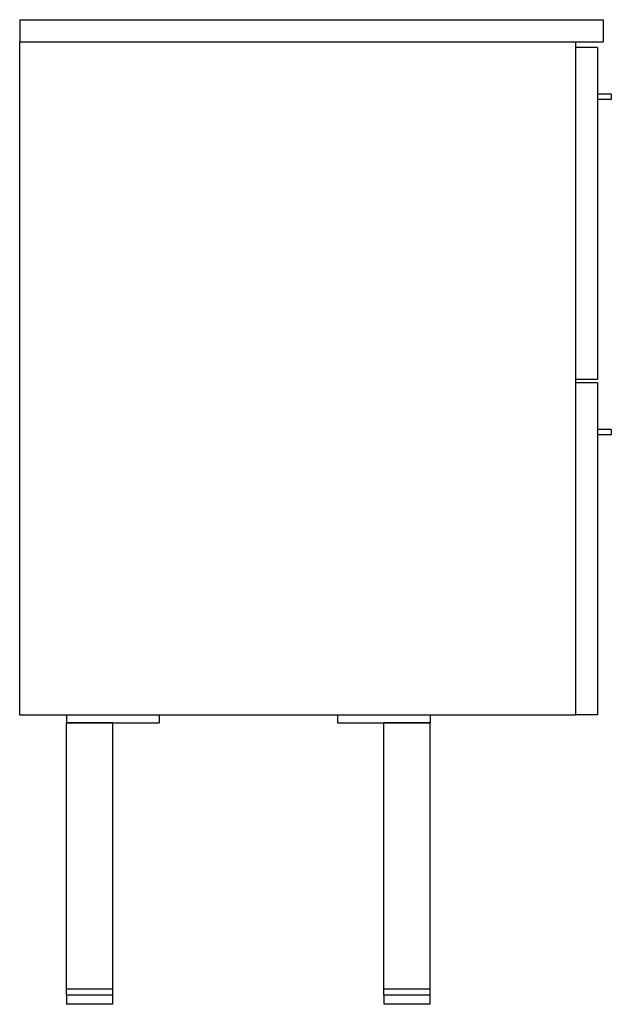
# Model space of a CAD drawing. Header units: millimetres. Extents: x 3437.918 to 3438.429, y 1851.933 to 1852.783.
import ezdxf

# ---------------------------------------------------------------- set-up
doc = ezdxf.new("R2010")
doc.units = ezdxf.units.MM
doc.layers.add('SANINDUSA', color=3, linetype='Continuous')

msp = doc.modelspace()

# ---------------------------------------------------------------- linework, layer by layer
at = {"layer": 'SANINDUSA'}
for p, q in [((3437.9178, 1852.78258), (3438.4218, 1852.78258)), ((3437.9178, 1852.78258), (3437.9178, 1852.76358)), ((3438.4218, 1852.78258), (3438.4218, 1852.76358)), ((3437.9178, 1852.76358), (3438.4218, 1852.76358)), ((3437.9178, 1852.18208), (3437.9178, 1852.76358)), ((3438.3978, 1852.76358), (3438.3978, 1852.18208)), ((3438.4168, 1852.75858), (3438.3978, 1852.75858)), ((3438.4168, 1852.75858), (3438.4168, 1852.47208)), ((3438.4173, 1852.71858), (3438.4283, 1852.71858)), ((3438.4283, 1852.71358), (3438.4173, 1852.71358)), ((3438.4288, 1852.71808), (3438.4288, 1852.71408)), ((3438.4168, 1852.47208), (3438.3978, 1852.47208)), ((3438.4168, 1852.46908), (3438.3978, 1852.46908)), ((3438.4168, 1852.46908), (3438.4168, 1852.18258)), ((3438.4173, 1852.42908), (3438.4283, 1852.42908)), ((3438.4283, 1852.42408), (3438.4173, 1852.42408)), ((3438.4288, 1852.42858), (3438.4288, 1852.42458)), ((3438.3978, 1852.18208), (3437.9178, 1852.18208)), ((3437.9583, 1852.18208), (3437.9583, 1852.17558)), ((3437.9583, 1852.17558), (3438.0383, 1852.17558)), ((3437.9983, 1852.17558), (3437.9583, 1852.17558)), ((3437.9583, 1851.94558), (3437.9583, 1852.17558)), ((3437.9983, 1851.94558), (3437.9983, 1852.17558)), ((3438.0383, 1852.18208), (3438.0383, 1852.17558)), ((3438.1923, 1852.18208), (3438.1923, 1852.17558)), ((3438.1923, 1852.17558), (3438.2723, 1852.17558)), ((3438.2323, 1851.94558), (3438.2323, 1852.17558)), ((3438.2723, 1852.17558), (3438.2323, 1852.17558)), ((3438.2723, 1852.18208), (3438.2723, 1852.17558)), ((3438.2723, 1851.94558), (3438.2723, 1852.17558)), ((3438.4168, 1852.18258), (3438.3978, 1852.18258)), ((3437.9983, 1851.94558), (3437.9583, 1851.94558)), ((3437.9583, 1851.94058), (3437.9583, 1851.94558)), ((3437.9583, 1851.94058), (3437.9583, 1851.93258)), ((3437.9983, 1851.94058), (3437.9583, 1851.94058)), ((3437.9983, 1851.94058), (3437.9983, 1851.94558)), ((3437.9983, 1851.93258), (3437.9983, 1851.94058)), ((3438.2723, 1851.94558), (3438.2323, 1851.94558)), ((3438.2323, 1851.94058), (3438.2323, 1851.94558)), ((3438.2323, 1851.94058), (3438.2323, 1851.93258)), ((3438.2723, 1851.94058), (3438.2323, 1851.94058)), ((3438.2723, 1851.94058), (3438.2723, 1851.94558)), ((3438.2723, 1851.93258), (3438.2723, 1851.94058)), ((3437.9783, 1851.93258), (3437.9583, 1851.93258)), ((3437.9983, 1851.93258), (3437.9783, 1851.93258)), ((3438.2723, 1851.93258), (3438.2323, 1851.93258))]:
    msp.add_line(p, q, dxfattribs=at)
for centre, start, end in [((3438.4173, 1852.71808), 90, 180), ((3438.4173, 1852.71408), 180, 270), ((3438.4283, 1852.71808), 0, 90), ((3438.4283, 1852.71408), 270, 0), ((3438.4173, 1852.42858), 90, 180), ((3438.4173, 1852.42458), 180, 270), ((3438.4283, 1852.42858), 0, 90), ((3438.4283, 1852.42458), 270, 0)]:
    msp.add_arc(centre, 0.0005, start, end, dxfattribs=at)

doc.saveas('drawing.dxf')
